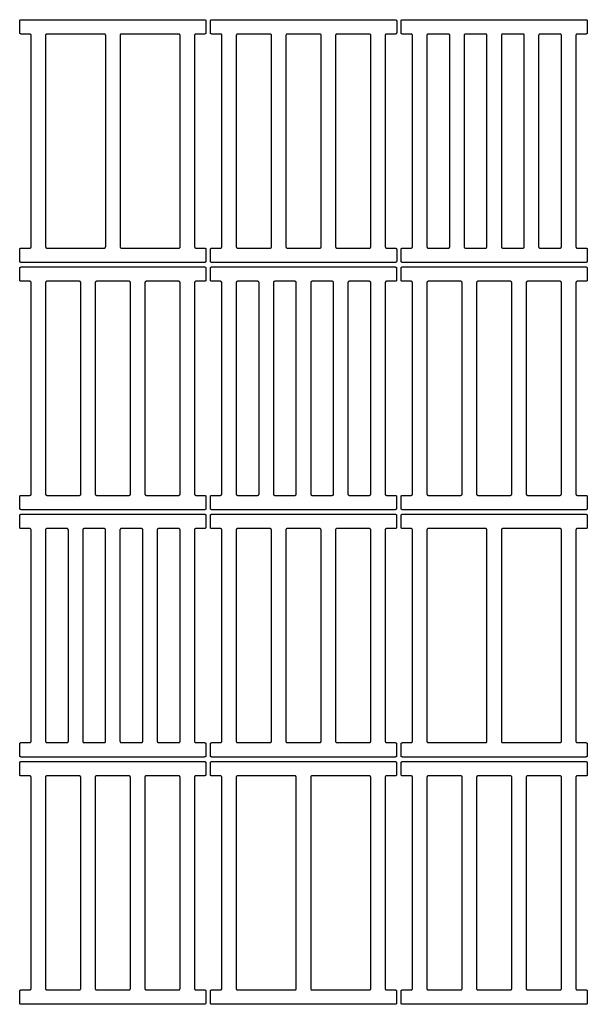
# Model space of a CAD drawing. Header units: millimetres. Extents: x 22718 to 26935, y -10434 to -9311.
# Tile 11 of 11: x 26304 to 26935, y -10406 to -9311. Entities that reach past the tile are written whole.
import ezdxf

# ---------------------------------------------------------------- set-up
doc = ezdxf.new("R2010")
doc.units = ezdxf.units.MM
doc.layers.add('COTES_PLANOLS$Visible$Curves$Default', color=7, linetype='Continuous', true_color=0x000000)

msp = doc.modelspace()

# ---------------------------------------------------------------- linework, layer by layer
at = {"layer": 'COTES_PLANOLS$Visible$Curves$Default'}
for points, weights in [([(26304.5, -9312.5), (26304.5, -9311), (26306, -9311)], [1, 0.707106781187, 1]), ([(26510, -9311), (26511.5, -9311), (26511.5, -9312.5)], [1, 0.707106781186, 1]), ([(26516.5, -9312.5), (26516.5, -9311), (26518, -9311)], [1, 0.707106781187, 1]), ([(26722, -9311), (26723.5, -9311), (26723.5, -9312.5)], [1, 0.707106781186, 1]), ([(26728.4, -9312.5), (26728.4, -9311), (26729.9, -9311)], [1, 0.707106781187, 1]), ([(26933.9, -9311), (26935.4, -9311), (26935.4, -9312.5)], [1, 0.707106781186, 1]), ([(26306, -9327), (26304.5, -9327), (26304.5, -9325.5)], [1, 0.707106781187, 1]), ([(26317.2, -9328.5), (26317.2, -9327), (26315.7, -9327)], [1, 0.707106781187, 1]), ([(26334.7, -9327), (26333.2, -9327), (26333.2, -9328.5)], [1, 0.707106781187, 1]), ([(26400, -9328.5), (26400, -9327), (26398.5, -9327)], [1, 0.707106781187, 1]), ([(26417.5, -9327), (26416, -9327), (26416, -9328.5)], [1, 0.707106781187, 1]), ([(26482.8, -9328.5), (26482.8, -9327), (26481.3, -9327)], [1, 0.707106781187, 1]), ([(26500.3, -9327), (26498.8, -9327), (26498.8, -9328.5)], [1, 0.707106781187, 1]), ([(26511.5, -9325.5), (26511.5, -9327), (26510, -9327)], [1, 0.707106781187, 1]), ([(26518, -9327), (26516.5, -9327), (26516.5, -9325.5)], [1, 0.707106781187, 1]), ([(26529.2, -9328.5), (26529.2, -9327), (26527.7, -9327)], [1, 0.707106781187, 1]), ([(26546.7, -9327), (26545.2, -9327), (26545.2, -9328.5)], [1, 0.707106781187, 1]), ([(26584.4, -9328.5), (26584.4, -9327), (26582.9, -9327)], [1, 0.707106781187, 1]), ([(26601.9, -9327), (26600.4, -9327), (26600.4, -9328.5)], [1, 0.707106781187, 1]), ([(26639.6, -9328.5), (26639.6, -9327), (26638.1, -9327)], [1, 0.707106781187, 1]), ([(26657.1, -9327), (26655.6, -9327), (26655.6, -9328.5)], [1, 0.707106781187, 1]), ([(26694.8, -9328.5), (26694.8, -9327), (26693.3, -9327)], [1, 0.707106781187, 1]), ([(26712.3, -9327), (26710.8, -9327), (26710.8, -9328.5)], [1, 0.707106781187, 1]), ([(26723.5, -9325.5), (26723.5, -9327), (26722, -9327)], [1, 0.707106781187, 1]), ([(26729.9, -9327), (26728.4, -9327), (26728.4, -9325.5)], [1, 0.707106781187, 1]), ([(26741.1, -9328.5), (26741.1, -9327), (26739.6, -9327)], [1, 0.707106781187, 1]), ([(26758.6, -9327), (26757.1, -9327), (26757.1, -9328.5)], [1, 0.707106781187, 1]), ([(26782.5, -9328.5), (26782.5, -9327), (26781, -9327)], [1, 0.707106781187, 1]), ([(26800, -9327), (26798.5, -9327), (26798.5, -9328.5)], [1, 0.707106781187, 1]), ([(26823.9, -9328.5), (26823.9, -9327), (26822.4, -9327)], [1, 0.707106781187, 1]), ([(26841.4, -9327), (26839.9, -9327), (26839.9, -9328.5)], [1, 0.707106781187, 1]), ([(26865.3, -9328.5), (26865.3, -9327), (26863.8, -9327)], [1, 0.707106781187, 1]), ([(26882.8, -9327), (26881.3, -9327), (26881.3, -9328.5)], [1, 0.707106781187, 1]), ([(26906.7, -9328.5), (26906.7, -9327), (26905.2, -9327)], [1, 0.707106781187, 1]), ([(26924.2, -9327), (26922.7, -9327), (26922.7, -9328.5)], [1, 0.707106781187, 1]), ([(26935.4, -9325.5), (26935.4, -9327), (26933.9, -9327)], [1, 0.707106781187, 1]), ([(26304.5, -9566.5), (26304.5, -9565), (26306, -9565)], [1, 0.707106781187, 1]), ([(26315.7, -9565), (26317.2, -9565), (26317.2, -9563.5)], [1, 0.707106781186, 1]), ([(26333.2, -9563.5), (26333.2, -9565), (26334.7, -9565)], [1, 0.707106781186, 1]), ([(26398.5, -9565), (26400, -9565), (26400, -9563.5)], [1, 0.707106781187, 1]), ([(26416, -9563.5), (26416, -9565), (26417.5, -9565)], [1, 0.707106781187, 1]), ([(26481.3, -9565), (26482.8, -9565), (26482.8, -9563.5)], [1, 0.707106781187, 1]), ([(26498.8, -9563.5), (26498.8, -9565), (26500.3, -9565)], [1, 0.707106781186, 1]), ([(26510, -9565), (26511.5, -9565), (26511.5, -9566.5)], [1, 0.707106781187, 1]), ([(26516.5, -9566.5), (26516.5, -9565), (26518, -9565)], [1, 0.707106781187, 1]), ([(26527.7, -9565), (26529.2, -9565), (26529.2, -9563.5)], [1, 0.707106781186, 1]), ([(26545.2, -9563.5), (26545.2, -9565), (26546.7, -9565)], [1, 0.707106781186, 1]), ([(26582.9, -9565), (26584.4, -9565), (26584.4, -9563.5)], [1, 0.707106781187, 1]), ([(26600.4, -9563.5), (26600.4, -9565), (26601.9, -9565)], [1, 0.707106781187, 1]), ([(26638.1, -9565), (26639.6, -9565), (26639.6, -9563.5)], [1, 0.707106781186, 1]), ([(26655.6, -9563.5), (26655.6, -9565), (26657.1, -9565)], [1, 0.707106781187, 1]), ([(26693.3, -9565), (26694.8, -9565), (26694.8, -9563.5)], [1, 0.707106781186, 1]), ([(26710.8, -9563.5), (26710.8, -9565), (26712.3, -9565)], [1, 0.707106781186, 1]), ([(26722, -9565), (26723.5, -9565), (26723.5, -9566.5)], [1, 0.707106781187, 1]), ([(26728.4, -9566.5), (26728.4, -9565), (26729.9, -9565)], [1, 0.707106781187, 1]), ([(26739.6, -9565), (26741.1, -9565), (26741.1, -9563.5)], [1, 0.707106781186, 1]), ([(26757.1, -9563.5), (26757.1, -9565), (26758.6, -9565)], [1, 0.707106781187, 1]), ([(26781, -9565), (26782.5, -9565), (26782.5, -9563.5)], [1, 0.707106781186, 1]), ([(26798.5, -9563.5), (26798.5, -9565), (26800, -9565)], [1, 0.707106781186, 1]), ([(26822.4, -9565), (26823.9, -9565), (26823.9, -9563.5)], [1, 0.707106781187, 1]), ([(26839.9, -9563.5), (26839.9, -9565), (26841.4, -9565)], [1, 0.707106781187, 1]), ([(26863.8, -9565), (26865.3, -9565), (26865.3, -9563.5)], [1, 0.707106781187, 1]), ([(26881.3, -9563.5), (26881.3, -9565), (26882.8, -9565)], [1, 0.707106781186, 1]), ([(26905.2, -9565), (26906.7, -9565), (26906.7, -9563.5)], [1, 0.707106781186, 1]), ([(26922.7, -9563.5), (26922.7, -9565), (26924.2, -9565)], [1, 0.707106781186, 1]), ([(26933.9, -9565), (26935.4, -9565), (26935.4, -9566.5)], [1, 0.707106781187, 1]), ([(26306, -9581), (26304.5, -9581), (26304.5, -9579.5)], [1, 0.707106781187, 1]), ([(26511.5, -9579.5), (26511.5, -9581), (26510, -9581)], [1, 0.707106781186, 1]), ([(26518, -9581), (26516.5, -9581), (26516.5, -9579.5)], [1, 0.707106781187, 1]), ([(26723.5, -9579.5), (26723.5, -9581), (26722, -9581)], [1, 0.707106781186, 1]), ([(26729.9, -9581), (26728.4, -9581), (26728.4, -9579.5)], [1, 0.707106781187, 1]), ([(26935.4, -9579.5), (26935.4, -9581), (26933.9, -9581)], [1, 0.707106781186, 1]), ([(26304.5, -9587.5), (26304.5, -9586), (26306, -9586)], [1, 0.707106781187, 1]), ([(26510, -9586), (26511.5, -9586), (26511.5, -9587.5)], [1, 0.707106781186, 1]), ([(26516.4, -9587.5), (26516.4, -9586), (26517.9, -9586)], [1, 0.707106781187, 1]), ([(26721.9, -9586), (26723.4, -9586), (26723.4, -9587.5)], [1, 0.707106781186, 1]), ([(26728.4, -9587.5), (26728.4, -9586), (26729.9, -9586)], [1, 0.707106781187, 1]), ([(26933.9, -9586), (26935.4, -9586), (26935.4, -9587.5)], [1, 0.707106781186, 1]), ([(26306, -9602), (26304.5, -9602), (26304.5, -9600.5)], [1, 0.707106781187, 1]), ([(26317.2, -9603.5), (26317.2, -9602), (26315.7, -9602)], [1, 0.707106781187, 1]), ([(26334.7, -9602), (26333.2, -9602), (26333.2, -9603.5)], [1, 0.707106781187, 1]), ([(26372.4, -9603.5), (26372.4, -9602), (26370.9, -9602)], [1, 0.707106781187, 1]), ([(26389.9, -9602), (26388.4, -9602), (26388.4, -9603.5)], [1, 0.707106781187, 1]), ([(26427.6, -9603.5), (26427.6, -9602), (26426.1, -9602)], [1, 0.707106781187, 1]), ([(26445.1, -9602), (26443.6, -9602), (26443.6, -9603.5)], [1, 0.707106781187, 1]), ([(26482.8, -9603.5), (26482.8, -9602), (26481.3, -9602)], [1, 0.707106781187, 1]), ([(26500.3, -9602), (26498.8, -9602), (26498.8, -9603.5)], [1, 0.707106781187, 1]), ([(26511.5, -9600.5), (26511.5, -9602), (26510, -9602)], [1, 0.707106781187, 1]), ([(26517.9, -9602), (26516.4, -9602), (26516.4, -9600.5)], [1, 0.707106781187, 1]), ([(26529.1, -9603.5), (26529.1, -9602), (26527.6, -9602)], [1, 0.707106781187, 1]), ([(26546.6, -9602), (26545.1, -9602), (26545.1, -9603.5)], [1, 0.707106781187, 1]), ([(26570.5, -9603.5), (26570.5, -9602), (26569, -9602)], [1, 0.707106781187, 1]), ([(26588, -9602), (26586.5, -9602), (26586.5, -9603.5)], [1, 0.707106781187, 1]), ([(26611.9, -9603.5), (26611.9, -9602), (26610.4, -9602)], [1, 0.707106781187, 1]), ([(26629.4, -9602), (26627.9, -9602), (26627.9, -9603.5)], [1, 0.707106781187, 1]), ([(26653.3, -9603.5), (26653.3, -9602), (26651.8, -9602)], [1, 0.707106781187, 1]), ([(26670.8, -9602), (26669.3, -9602), (26669.3, -9603.5)], [1, 0.707106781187, 1]), ([(26694.7, -9603.5), (26694.7, -9602), (26693.2, -9602)], [1, 0.707106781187, 1]), ([(26712.2, -9602), (26710.7, -9602), (26710.7, -9603.5)], [1, 0.707106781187, 1]), ([(26723.4, -9600.5), (26723.4, -9602), (26721.9, -9602)], [1, 0.707106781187, 1]), ([(26729.9, -9602), (26728.4, -9602), (26728.4, -9600.5)], [1, 0.707106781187, 1]), ([(26741.1, -9603.5), (26741.1, -9602), (26739.6, -9602)], [1, 0.707106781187, 1]), ([(26758.6, -9602), (26757.1, -9602), (26757.1, -9603.5)], [1, 0.707106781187, 1]), ([(26796.3, -9603.5), (26796.3, -9602), (26794.8, -9602)], [1, 0.707106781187, 1]), ([(26813.8, -9602), (26812.3, -9602), (26812.3, -9603.5)], [1, 0.707106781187, 1]), ([(26851.5, -9603.5), (26851.5, -9602), (26850, -9602)], [1, 0.707106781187, 1]), ([(26869, -9602), (26867.5, -9602), (26867.5, -9603.5)], [1, 0.707106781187, 1]), ([(26906.7, -9603.5), (26906.7, -9602), (26905.2, -9602)], [1, 0.707106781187, 1]), ([(26924.2, -9602), (26922.7, -9602), (26922.7, -9603.5)], [1, 0.707106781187, 1]), ([(26935.4, -9600.5), (26935.4, -9602), (26933.9, -9602)], [1, 0.707106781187, 1]), ([(26304.5, -9841.5), (26304.5, -9840), (26306, -9840)], [1, 0.707106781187, 1]), ([(26315.7, -9840), (26317.2, -9840), (26317.2, -9838.5)], [1, 0.707106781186, 1]), ([(26333.2, -9838.5), (26333.2, -9840), (26334.7, -9840)], [1, 0.707106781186, 1]), ([(26370.9, -9840), (26372.4, -9840), (26372.4, -9838.5)], [1, 0.707106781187, 1]), ([(26388.4, -9838.5), (26388.4, -9840), (26389.9, -9840)], [1, 0.707106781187, 1]), ([(26426.1, -9840), (26427.6, -9840), (26427.6, -9838.5)], [1, 0.707106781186, 1]), ([(26443.6, -9838.5), (26443.6, -9840), (26445.1, -9840)], [1, 0.707106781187, 1]), ([(26481.3, -9840), (26482.8, -9840), (26482.8, -9838.5)], [1, 0.707106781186, 1]), ([(26498.8, -9838.5), (26498.8, -9840), (26500.3, -9840)], [1, 0.707106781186, 1]), ([(26510, -9840), (26511.5, -9840), (26511.5, -9841.5)], [1, 0.707106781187, 1]), ([(26516.4, -9841.5), (26516.4, -9840), (26517.9, -9840)], [1, 0.707106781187, 1]), ([(26527.6, -9840), (26529.1, -9840), (26529.1, -9838.5)], [1, 0.707106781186, 1]), ([(26545.1, -9838.5), (26545.1, -9840), (26546.6, -9840)], [1, 0.707106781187, 1]), ([(26569, -9840), (26570.5, -9840), (26570.5, -9838.5)], [1, 0.707106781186, 1]), ([(26586.5, -9838.5), (26586.5, -9840), (26588, -9840)], [1, 0.707106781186, 1]), ([(26610.4, -9840), (26611.9, -9840), (26611.9, -9838.5)], [1, 0.707106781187, 1]), ([(26627.9, -9838.5), (26627.9, -9840), (26629.4, -9840)], [1, 0.707106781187, 1]), ([(26651.8, -9840), (26653.3, -9840), (26653.3, -9838.5)], [1, 0.707106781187, 1]), ([(26669.3, -9838.5), (26669.3, -9840), (26670.8, -9840)], [1, 0.707106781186, 1]), ([(26693.2, -9840), (26694.7, -9840), (26694.7, -9838.5)], [1, 0.707106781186, 1]), ([(26710.7, -9838.5), (26710.7, -9840), (26712.2, -9840)], [1, 0.707106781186, 1]), ([(26721.9, -9840), (26723.4, -9840), (26723.4, -9841.5)], [1, 0.707106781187, 1]), ([(26728.4, -9841.5), (26728.4, -9840), (26729.9, -9840)], [1, 0.707106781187, 1]), ([(26739.6, -9840), (26741.1, -9840), (26741.1, -9838.5)], [1, 0.707106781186, 1]), ([(26757.1, -9838.5), (26757.1, -9840), (26758.6, -9840)], [1, 0.707106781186, 1]), ([(26794.8, -9840), (26796.3, -9840), (26796.3, -9838.5)], [1, 0.707106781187, 1]), ([(26812.3, -9838.5), (26812.3, -9840), (26813.8, -9840)], [1, 0.707106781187, 1]), ([(26850, -9840), (26851.5, -9840), (26851.5, -9838.5)], [1, 0.707106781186, 1]), ([(26867.5, -9838.5), (26867.5, -9840), (26869, -9840)], [1, 0.707106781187, 1]), ([(26905.2, -9840), (26906.7, -9840), (26906.7, -9838.5)], [1, 0.707106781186, 1]), ([(26922.7, -9838.5), (26922.7, -9840), (26924.2, -9840)], [1, 0.707106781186, 1]), ([(26933.9, -9840), (26935.4, -9840), (26935.4, -9841.5)], [1, 0.707106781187, 1]), ([(26306, -9856), (26304.5, -9856), (26304.5, -9854.5)], [1, 0.707106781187, 1]), ([(26511.5, -9854.5), (26511.5, -9856), (26510, -9856)], [1, 0.707106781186, 1]), ([(26517.9, -9856), (26516.4, -9856), (26516.4, -9854.5)], [1, 0.707106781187, 1]), ([(26723.4, -9854.5), (26723.4, -9856), (26721.9, -9856)], [1, 0.707106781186, 1]), ([(26729.9, -9856), (26728.4, -9856), (26728.4, -9854.5)], [1, 0.707106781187, 1]), ([(26935.4, -9854.5), (26935.4, -9856), (26933.9, -9856)], [1, 0.707106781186, 1]), ([(26304.4, -9862.5), (26304.4, -9861), (26305.9, -9861)], [1, 0.707106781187, 1]), ([(26509.9, -9861), (26511.4, -9861), (26511.4, -9862.5)], [1, 0.707106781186, 1]), ([(26516.4, -9862.5), (26516.4, -9861), (26517.9, -9861)], [1, 0.707106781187, 1]), ([(26721.9, -9861), (26723.4, -9861), (26723.4, -9862.5)], [1, 0.707106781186, 1]), ([(26728.4, -9862.5), (26728.4, -9861), (26729.9, -9861)], [1, 0.707106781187, 1]), ([(26933.9, -9861), (26935.4, -9861), (26935.4, -9862.5)], [1, 0.707106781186, 1]), ([(26305.9, -9877), (26304.4, -9877), (26304.4, -9875.5)], [1, 0.707106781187, 1]), ([(26511.4, -9875.5), (26511.4, -9877), (26509.9, -9877)], [1, 0.707106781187, 1]), ([(26517.9, -9877), (26516.4, -9877), (26516.4, -9875.5)], [1, 0.707106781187, 1]), ([(26723.4, -9875.5), (26723.4, -9877), (26721.9, -9877)], [1, 0.707106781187, 1]), ([(26729.9, -9877), (26728.4, -9877), (26728.4, -9875.5)], [1, 0.707106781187, 1]), ([(26935.4, -9875.5), (26935.4, -9877), (26933.9, -9877)], [1, 0.707106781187, 1]), ([(26317.1, -9878.5), (26317.1, -9877), (26315.6, -9877)], [1, 0.707106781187, 1]), ([(26334.6, -9877), (26333.1, -9877), (26333.1, -9878.5)], [1, 0.707106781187, 1]), ([(26358.5, -9878.5), (26358.5, -9877), (26357, -9877)], [1, 0.707106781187, 1]), ([(26376, -9877), (26374.5, -9877), (26374.5, -9878.5)], [1, 0.707106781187, 1]), ([(26399.9, -9878.5), (26399.9, -9877), (26398.4, -9877)], [1, 0.707106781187, 1]), ([(26417.4, -9877), (26415.9, -9877), (26415.9, -9878.5)], [1, 0.707106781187, 1]), ([(26441.3, -9878.5), (26441.3, -9877), (26439.8, -9877)], [1, 0.707106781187, 1]), ([(26458.8, -9877), (26457.3, -9877), (26457.3, -9878.5)], [1, 0.707106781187, 1]), ([(26482.7, -9878.5), (26482.7, -9877), (26481.2, -9877)], [1, 0.707106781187, 1]), ([(26500.2, -9877), (26498.7, -9877), (26498.7, -9878.5)], [1, 0.707106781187, 1]), ([(26529.1, -9878.5), (26529.1, -9877), (26527.6, -9877)], [1, 0.707106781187, 1]), ([(26546.6, -9877), (26545.1, -9877), (26545.1, -9878.5)], [1, 0.707106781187, 1]), ([(26584.3, -9878.5), (26584.3, -9877), (26582.8, -9877)], [1, 0.707106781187, 1]), ([(26601.8, -9877), (26600.3, -9877), (26600.3, -9878.5)], [1, 0.707106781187, 1]), ([(26639.5, -9878.5), (26639.5, -9877), (26638, -9877)], [1, 0.707106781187, 1]), ([(26657, -9877), (26655.5, -9877), (26655.5, -9878.5)], [1, 0.707106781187, 1]), ([(26694.7, -9878.5), (26694.7, -9877), (26693.2, -9877)], [1, 0.707106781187, 1]), ([(26712.2, -9877), (26710.7, -9877), (26710.7, -9878.5)], [1, 0.707106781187, 1]), ([(26741.1, -9878.5), (26741.1, -9877), (26739.6, -9877)], [1, 0.707106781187, 1]), ([(26758.6, -9877), (26757.1, -9877), (26757.1, -9878.5)], [1, 0.707106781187, 1]), ([(26823.9, -9878.5), (26823.9, -9877), (26822.4, -9877)], [1, 0.707106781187, 1]), ([(26841.4, -9877), (26839.9, -9877), (26839.9, -9878.5)], [1, 0.707106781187, 1]), ([(26906.7, -9878.5), (26906.7, -9877), (26905.2, -9877)], [1, 0.707106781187, 1]), ([(26924.2, -9877), (26922.7, -9877), (26922.7, -9878.5)], [1, 0.707106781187, 1]), ([(26304.4, -10116.5), (26304.4, -10115), (26305.9, -10115)], [1, 0.707106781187, 1]), ([(26315.6, -10115), (26317.1, -10115), (26317.1, -10113.5)], [1, 0.707106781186, 1]), ([(26333.1, -10113.5), (26333.1, -10115), (26334.6, -10115)], [1, 0.707106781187, 1]), ([(26357, -10115), (26358.5, -10115), (26358.5, -10113.5)], [1, 0.707106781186, 1]), ([(26374.5, -10113.5), (26374.5, -10115), (26376, -10115)], [1, 0.707106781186, 1]), ([(26398.4, -10115), (26399.9, -10115), (26399.9, -10113.5)], [1, 0.707106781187, 1]), ([(26415.9, -10113.5), (26415.9, -10115), (26417.4, -10115)], [1, 0.707106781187, 1]), ([(26439.8, -10115), (26441.3, -10115), (26441.3, -10113.5)], [1, 0.707106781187, 1]), ([(26457.3, -10113.5), (26457.3, -10115), (26458.8, -10115)], [1, 0.707106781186, 1]), ([(26481.2, -10115), (26482.7, -10115), (26482.7, -10113.5)], [1, 0.707106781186, 1]), ([(26498.7, -10113.5), (26498.7, -10115), (26500.2, -10115)], [1, 0.707106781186, 1]), ([(26509.9, -10115), (26511.4, -10115), (26511.4, -10116.5)], [1, 0.707106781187, 1]), ([(26516.4, -10116.5), (26516.4, -10115), (26517.9, -10115)], [1, 0.707106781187, 1]), ([(26527.6, -10115), (26529.1, -10115), (26529.1, -10113.5)], [1, 0.707106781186, 1]), ([(26545.1, -10113.5), (26545.1, -10115), (26546.6, -10115)], [1, 0.707106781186, 1]), ([(26582.8, -10115), (26584.3, -10115), (26584.3, -10113.5)], [1, 0.707106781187, 1]), ([(26600.3, -10113.5), (26600.3, -10115), (26601.8, -10115)], [1, 0.707106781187, 1]), ([(26638, -10115), (26639.5, -10115), (26639.5, -10113.5)], [1, 0.707106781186, 1]), ([(26655.5, -10113.5), (26655.5, -10115), (26657, -10115)], [1, 0.707106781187, 1]), ([(26693.2, -10115), (26694.7, -10115), (26694.7, -10113.5)], [1, 0.707106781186, 1]), ([(26710.7, -10113.5), (26710.7, -10115), (26712.2, -10115)], [1, 0.707106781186, 1]), ([(26721.9, -10115), (26723.4, -10115), (26723.4, -10116.5)], [1, 0.707106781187, 1]), ([(26728.4, -10116.5), (26728.4, -10115), (26729.9, -10115)], [1, 0.707106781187, 1]), ([(26739.6, -10115), (26741.1, -10115), (26741.1, -10113.5)], [1, 0.707106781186, 1]), ([(26757.1, -10113.5), (26757.1, -10115), (26758.6, -10115)], [1, 0.707106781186, 1]), ([(26822.4, -10115), (26823.9, -10115), (26823.9, -10113.5)], [1, 0.707106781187, 1]), ([(26839.9, -10113.5), (26839.9, -10115), (26841.4, -10115)], [1, 0.707106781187, 1]), ([(26905.2, -10115), (26906.7, -10115), (26906.7, -10113.5)], [1, 0.707106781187, 1]), ([(26922.7, -10113.5), (26922.7, -10115), (26924.2, -10115)], [1, 0.707106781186, 1]), ([(26933.9, -10115), (26935.4, -10115), (26935.4, -10116.5)], [1, 0.707106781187, 1]), ([(26305.9, -10131), (26304.4, -10131), (26304.4, -10129.5)], [1, 0.707106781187, 1]), ([(26304.4, -10137.5), (26304.4, -10136), (26305.9, -10136)], [1, 0.707106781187, 1]), ([(26511.4, -10129.5), (26511.4, -10131), (26509.9, -10131)], [1, 0.707106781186, 1]), ([(26509.9, -10136), (26511.4, -10136), (26511.4, -10137.5)], [1, 0.707106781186, 1]), ([(26517.9, -10131), (26516.4, -10131), (26516.4, -10129.5)], [1, 0.707106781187, 1]), ([(26516.4, -10137.5), (26516.4, -10136), (26517.9, -10136)], [1, 0.707106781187, 1]), ([(26723.4, -10129.5), (26723.4, -10131), (26721.9, -10131)], [1, 0.707106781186, 1]), ([(26721.9, -10136), (26723.4, -10136), (26723.4, -10137.5)], [1, 0.707106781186, 1]), ([(26729.9, -10131), (26728.4, -10131), (26728.4, -10129.5)], [1, 0.707106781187, 1]), ([(26728.4, -10137.5), (26728.4, -10136), (26729.9, -10136)], [1, 0.707106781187, 1]), ([(26935.4, -10129.5), (26935.4, -10131), (26933.9, -10131)], [1, 0.707106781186, 1]), ([(26933.9, -10136), (26935.4, -10136), (26935.4, -10137.5)], [1, 0.707106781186, 1]), ([(26305.9, -10152), (26304.4, -10152), (26304.4, -10150.5)], [1, 0.707106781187, 1]), ([(26511.4, -10150.5), (26511.4, -10152), (26509.9, -10152)], [1, 0.707106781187, 1]), ([(26517.9, -10152), (26516.4, -10152), (26516.4, -10150.5)], [1, 0.707106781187, 1]), ([(26723.4, -10150.5), (26723.4, -10152), (26721.9, -10152)], [1, 0.707106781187, 1]), ([(26729.9, -10152), (26728.4, -10152), (26728.4, -10150.5)], [1, 0.707106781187, 1]), ([(26935.4, -10150.5), (26935.4, -10152), (26933.9, -10152)], [1, 0.707106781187, 1]), ([(26317.1, -10153.5), (26317.1, -10152), (26315.6, -10152)], [1, 0.707106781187, 1]), ([(26334.6, -10152), (26333.1, -10152), (26333.1, -10153.5)], [1, 0.707106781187, 1]), ([(26372.3, -10153.5), (26372.3, -10152), (26370.8, -10152)], [1, 0.707106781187, 1]), ([(26389.8, -10152), (26388.3, -10152), (26388.3, -10153.5)], [1, 0.707106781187, 1]), ([(26427.5, -10153.5), (26427.5, -10152), (26426, -10152)], [1, 0.707106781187, 1]), ([(26445, -10152), (26443.5, -10152), (26443.5, -10153.5)], [1, 0.707106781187, 1]), ([(26482.7, -10153.5), (26482.7, -10152), (26481.2, -10152)], [1, 0.707106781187, 1]), ([(26500.2, -10152), (26498.7, -10152), (26498.7, -10153.5)], [1, 0.707106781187, 1]), ([(26529.1, -10153.5), (26529.1, -10152), (26527.6, -10152)], [1, 0.707106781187, 1]), ([(26546.6, -10152), (26545.1, -10152), (26545.1, -10153.5)], [1, 0.707106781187, 1]), ([(26611.9, -10153.5), (26611.9, -10152), (26610.4, -10152)], [1, 0.707106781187, 1]), ([(26629.4, -10152), (26627.9, -10152), (26627.9, -10153.5)], [1, 0.707106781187, 1]), ([(26694.7, -10153.5), (26694.7, -10152), (26693.2, -10152)], [1, 0.707106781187, 1]), ([(26712.2, -10152), (26710.7, -10152), (26710.7, -10153.5)], [1, 0.707106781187, 1]), ([(26741.1, -10153.5), (26741.1, -10152), (26739.6, -10152)], [1, 0.707106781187, 1]), ([(26758.6, -10152), (26757.1, -10152), (26757.1, -10153.5)], [1, 0.707106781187, 1]), ([(26796.3, -10153.5), (26796.3, -10152), (26794.8, -10152)], [1, 0.707106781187, 1]), ([(26813.8, -10152), (26812.3, -10152), (26812.3, -10153.5)], [1, 0.707106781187, 1]), ([(26851.5, -10153.5), (26851.5, -10152), (26850, -10152)], [1, 0.707106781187, 1]), ([(26869, -10152), (26867.5, -10152), (26867.5, -10153.5)], [1, 0.707106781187, 1]), ([(26906.7, -10153.5), (26906.7, -10152), (26905.2, -10152)], [1, 0.707106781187, 1]), ([(26924.2, -10152), (26922.7, -10152), (26922.7, -10153.5)], [1, 0.707106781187, 1]), ([(26304.4, -10391.5), (26304.4, -10390), (26305.9, -10390)], [1, 0.707106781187, 1]), ([(26315.6, -10390), (26317.1, -10390), (26317.1, -10388.5)], [1, 0.707106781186, 1]), ([(26333.1, -10388.5), (26333.1, -10390), (26334.6, -10390)], [1, 0.707106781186, 1]), ([(26370.8, -10390), (26372.3, -10390), (26372.3, -10388.5)], [1, 0.707106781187, 1]), ([(26388.3, -10388.5), (26388.3, -10390), (26389.8, -10390)], [1, 0.707106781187, 1]), ([(26426, -10390), (26427.5, -10390), (26427.5, -10388.5)], [1, 0.707106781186, 1]), ([(26443.5, -10388.5), (26443.5, -10390), (26445, -10390)], [1, 0.707106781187, 1]), ([(26481.2, -10390), (26482.7, -10390), (26482.7, -10388.5)], [1, 0.707106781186, 1]), ([(26498.7, -10388.5), (26498.7, -10390), (26500.2, -10390)], [1, 0.707106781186, 1]), ([(26509.9, -10390), (26511.4, -10390), (26511.4, -10391.5)], [1, 0.707106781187, 1]), ([(26516.4, -10391.5), (26516.4, -10390), (26517.9, -10390)], [1, 0.707106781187, 1]), ([(26527.6, -10390), (26529.1, -10390), (26529.1, -10388.5)], [1, 0.707106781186, 1]), ([(26545.1, -10388.5), (26545.1, -10390), (26546.6, -10390)], [1, 0.707106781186, 1]), ([(26610.4, -10390), (26611.9, -10390), (26611.9, -10388.5)], [1, 0.707106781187, 1]), ([(26627.9, -10388.5), (26627.9, -10390), (26629.4, -10390)], [1, 0.707106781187, 1]), ([(26693.2, -10390), (26694.7, -10390), (26694.7, -10388.5)], [1, 0.707106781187, 1]), ([(26710.7, -10388.5), (26710.7, -10390), (26712.2, -10390)], [1, 0.707106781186, 1]), ([(26721.9, -10390), (26723.4, -10390), (26723.4, -10391.5)], [1, 0.707106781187, 1]), ([(26728.4, -10391.5), (26728.4, -10390), (26729.9, -10390)], [1, 0.707106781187, 1]), ([(26739.6, -10390), (26741.1, -10390), (26741.1, -10388.5)], [1, 0.707106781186, 1]), ([(26757.1, -10388.5), (26757.1, -10390), (26758.6, -10390)], [1, 0.707106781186, 1]), ([(26794.8, -10390), (26796.3, -10390), (26796.3, -10388.5)], [1, 0.707106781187, 1]), ([(26812.3, -10388.5), (26812.3, -10390), (26813.8, -10390)], [1, 0.707106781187, 1]), ([(26850, -10390), (26851.5, -10390), (26851.5, -10388.5)], [1, 0.707106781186, 1]), ([(26867.5, -10388.5), (26867.5, -10390), (26869, -10390)], [1, 0.707106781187, 1]), ([(26905.2, -10390), (26906.7, -10390), (26906.7, -10388.5)], [1, 0.707106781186, 1]), ([(26922.7, -10388.5), (26922.7, -10390), (26924.2, -10390)], [1, 0.707106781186, 1]), ([(26933.9, -10390), (26935.4, -10390), (26935.4, -10391.5)], [1, 0.707106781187, 1]), ([(26305.9, -10406), (26304.4, -10406), (26304.4, -10404.5)], [1, 0.707106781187, 1]), ([(26511.4, -10404.5), (26511.4, -10406), (26509.9, -10406)], [1, 0.707106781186, 1]), ([(26517.9, -10406), (26516.4, -10406), (26516.4, -10404.5)], [1, 0.707106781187, 1]), ([(26723.4, -10404.5), (26723.4, -10406), (26721.9, -10406)], [1, 0.707106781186, 1]), ([(26729.9, -10406), (26728.4, -10406), (26728.4, -10404.5)], [1, 0.707106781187, 1]), ([(26935.4, -10404.5), (26935.4, -10406), (26933.9, -10406)], [1, 0.707106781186, 1])]:
    msp.add_rational_spline(points, weights, degree=2, dxfattribs=at)
for points in [[(26304.5, -9325.5), (26304.5, -9319), (26304.5, -9312.5)], [(26306, -9311), (26408, -9311), (26510, -9311)], [(26511.5, -9312.5), (26511.5, -9319), (26511.5, -9325.5)], [(26516.5, -9325.5), (26516.5, -9319), (26516.5, -9312.5)], [(26518, -9311), (26620, -9311), (26722, -9311)], [(26723.5, -9312.5), (26723.5, -9319), (26723.5, -9325.5)], [(26728.4, -9325.5), (26728.4, -9319), (26728.4, -9312.5)], [(26729.9, -9311), (26831.9, -9311), (26933.9, -9311)], [(26935.4, -9312.5), (26935.4, -9319), (26935.4, -9325.5)], [(26315.7, -9327), (26310.8, -9327), (26306, -9327)], [(26317.2, -9563.5), (26317.2, -9446), (26317.2, -9328.5)], [(26333.2, -9328.5), (26333.2, -9446), (26333.2, -9563.5)], [(26400, -9563.5), (26400, -9446), (26400, -9328.5)], [(26416, -9328.5), (26416, -9446), (26416, -9563.5)], [(26482.8, -9563.5), (26482.8, -9446), (26482.8, -9328.5)], [(26498.8, -9328.5), (26498.8, -9446), (26498.8, -9563.5)], [(26510, -9327), (26505.1, -9327), (26500.3, -9327)], [(26527.7, -9327), (26522.8, -9327), (26518, -9327)], [(26529.2, -9563.5), (26529.2, -9446), (26529.2, -9328.5)], [(26545.2, -9328.5), (26545.2, -9446), (26545.2, -9563.5)], [(26582.9, -9327), (26564.8, -9327), (26546.7, -9327)], [(26584.4, -9563.5), (26584.4, -9446), (26584.4, -9328.5)], [(26600.4, -9328.5), (26600.4, -9446), (26600.4, -9563.5)], [(26638.1, -9327), (26620, -9327), (26601.9, -9327)], [(26639.6, -9563.5), (26639.6, -9446), (26639.6, -9328.5)], [(26655.6, -9328.5), (26655.6, -9446), (26655.6, -9563.5)], [(26693.3, -9327), (26675.2, -9327), (26657.1, -9327)], [(26694.8, -9563.5), (26694.8, -9446), (26694.8, -9328.5)], [(26710.8, -9328.5), (26710.8, -9446), (26710.8, -9563.5)], [(26722, -9327), (26717.1, -9327), (26712.3, -9327)], [(26739.6, -9327), (26734.8, -9327), (26729.9, -9327)], [(26741.1, -9563.5), (26741.1, -9446), (26741.1, -9328.5)], [(26757.1, -9328.5), (26757.1, -9446), (26757.1, -9563.5)], [(26781, -9327), (26769.8, -9327), (26758.6, -9327)], [(26782.5, -9563.5), (26782.5, -9446), (26782.5, -9328.5)], [(26798.5, -9328.5), (26798.5, -9446), (26798.5, -9563.5)], [(26822.4, -9327), (26811.2, -9327), (26800, -9327)], [(26823.9, -9563.5), (26823.9, -9446), (26823.9, -9328.5)], [(26839.9, -9328.5), (26839.9, -9446), (26839.9, -9563.5)], [(26863.8, -9327), (26852.6, -9327), (26841.4, -9327)], [(26865.3, -9563.5), (26865.3, -9446), (26865.3, -9328.5)], [(26881.3, -9328.5), (26881.3, -9446), (26881.3, -9563.5)], [(26905.2, -9327), (26894, -9327), (26882.8, -9327)], [(26906.7, -9563.5), (26906.7, -9446), (26906.7, -9328.5)], [(26922.7, -9328.5), (26922.7, -9446), (26922.7, -9563.5)], [(26933.9, -9327), (26929.1, -9327), (26924.2, -9327)], [(26304.5, -9579.5), (26304.5, -9573), (26304.5, -9566.5)], [(26306, -9565), (26310.8, -9565), (26315.7, -9565)], [(26500.3, -9565), (26505.1, -9565), (26510, -9565)], [(26511.5, -9566.5), (26511.5, -9573), (26511.5, -9579.5)], [(26516.5, -9579.5), (26516.5, -9573), (26516.5, -9566.5)], [(26518, -9565), (26522.8, -9565), (26527.7, -9565)], [(26546.7, -9565), (26564.8, -9565), (26582.9, -9565)], [(26601.9, -9565), (26620, -9565), (26638.1, -9565)], [(26657.1, -9565), (26675.2, -9565), (26693.3, -9565)], [(26712.3, -9565), (26717.1, -9565), (26722, -9565)], [(26723.5, -9566.5), (26723.5, -9573), (26723.5, -9579.5)], [(26728.4, -9579.5), (26728.4, -9573), (26728.4, -9566.5)], [(26729.9, -9565), (26734.8, -9565), (26739.6, -9565)], [(26758.6, -9565), (26769.8, -9565), (26781, -9565)], [(26800, -9565), (26811.2, -9565), (26822.4, -9565)], [(26841.4, -9565), (26852.6, -9565), (26863.8, -9565)], [(26882.8, -9565), (26894, -9565), (26905.2, -9565)], [(26924.2, -9565), (26929.1, -9565), (26933.9, -9565)], [(26935.4, -9566.5), (26935.4, -9573), (26935.4, -9579.5)], [(26510, -9581), (26408, -9581), (26306, -9581)], [(26722, -9581), (26620, -9581), (26518, -9581)], [(26933.9, -9581), (26831.9, -9581), (26729.9, -9581)], [(26304.5, -9600.5), (26304.5, -9594), (26304.5, -9587.5)], [(26306, -9586), (26408, -9586), (26510, -9586)], [(26511.5, -9587.5), (26511.5, -9594), (26511.5, -9600.5)], [(26516.4, -9600.5), (26516.4, -9594), (26516.4, -9587.5)], [(26517.9, -9586), (26619.9, -9586), (26721.9, -9586)], [(26723.4, -9587.5), (26723.4, -9594), (26723.4, -9600.5)], [(26728.4, -9600.5), (26728.4, -9594), (26728.4, -9587.5)], [(26729.9, -9586), (26831.9, -9586), (26933.9, -9586)], [(26935.4, -9587.5), (26935.4, -9594), (26935.4, -9600.5)], [(26315.7, -9602), (26310.8, -9602), (26306, -9602)], [(26370.9, -9602), (26352.8, -9602), (26334.7, -9602)], [(26426.1, -9602), (26408, -9602), (26389.9, -9602)], [(26481.3, -9602), (26463.2, -9602), (26445.1, -9602)], [(26510, -9602), (26505.1, -9602), (26500.3, -9602)], [(26527.6, -9602), (26522.8, -9602), (26517.9, -9602)], [(26569, -9602), (26557.8, -9602), (26546.6, -9602)], [(26610.4, -9602), (26599.2, -9602), (26588, -9602)], [(26651.8, -9602), (26640.6, -9602), (26629.4, -9602)], [(26693.2, -9602), (26682, -9602), (26670.8, -9602)], [(26721.9, -9602), (26717.1, -9602), (26712.2, -9602)], [(26739.6, -9602), (26734.8, -9602), (26729.9, -9602)], [(26794.8, -9602), (26776.7, -9602), (26758.6, -9602)], [(26850, -9602), (26831.9, -9602), (26813.8, -9602)], [(26905.2, -9602), (26887.1, -9602), (26869, -9602)], [(26933.9, -9602), (26929.1, -9602), (26924.2, -9602)], [(26317.2, -9838.5), (26317.2, -9721), (26317.2, -9603.5)], [(26333.2, -9603.5), (26333.2, -9721), (26333.2, -9838.5)], [(26372.4, -9838.5), (26372.4, -9721), (26372.4, -9603.5)], [(26388.4, -9603.5), (26388.4, -9721), (26388.4, -9838.5)], [(26427.6, -9838.5), (26427.6, -9721), (26427.6, -9603.5)], [(26443.6, -9603.5), (26443.6, -9721), (26443.6, -9838.5)], [(26482.8, -9838.5), (26482.8, -9721), (26482.8, -9603.5)], [(26498.8, -9603.5), (26498.8, -9721), (26498.8, -9838.5)], [(26529.1, -9838.5), (26529.1, -9721), (26529.1, -9603.5)], [(26545.1, -9603.5), (26545.1, -9721), (26545.1, -9838.5)], [(26570.5, -9838.5), (26570.5, -9721), (26570.5, -9603.5)], [(26586.5, -9603.5), (26586.5, -9721), (26586.5, -9838.5)], [(26611.9, -9838.5), (26611.9, -9721), (26611.9, -9603.5)], [(26627.9, -9603.5), (26627.9, -9721), (26627.9, -9838.5)], [(26653.3, -9838.5), (26653.3, -9721), (26653.3, -9603.5)], [(26669.3, -9603.5), (26669.3, -9721), (26669.3, -9838.5)], [(26694.7, -9838.5), (26694.7, -9721), (26694.7, -9603.5)], [(26710.7, -9603.5), (26710.7, -9721), (26710.7, -9838.5)], [(26741.1, -9838.5), (26741.1, -9721), (26741.1, -9603.5)], [(26757.1, -9603.5), (26757.1, -9721), (26757.1, -9838.5)], [(26796.3, -9838.5), (26796.3, -9721), (26796.3, -9603.5)], [(26812.3, -9603.5), (26812.3, -9721), (26812.3, -9838.5)], [(26851.5, -9838.5), (26851.5, -9721), (26851.5, -9603.5)], [(26867.5, -9603.5), (26867.5, -9721), (26867.5, -9838.5)], [(26906.7, -9838.5), (26906.7, -9721), (26906.7, -9603.5)], [(26922.7, -9603.5), (26922.7, -9721), (26922.7, -9838.5)], [(26304.5, -9854.5), (26304.5, -9848), (26304.5, -9841.5)], [(26306, -9840), (26310.8, -9840), (26315.7, -9840)], [(26334.7, -9840), (26352.8, -9840), (26370.9, -9840)], [(26389.9, -9840), (26408, -9840), (26426.1, -9840)], [(26445.1, -9840), (26463.2, -9840), (26481.3, -9840)], [(26500.3, -9840), (26505.1, -9840), (26510, -9840)], [(26511.5, -9841.5), (26511.5, -9848), (26511.5, -9854.5)], [(26516.4, -9854.5), (26516.4, -9848), (26516.4, -9841.5)], [(26517.9, -9840), (26522.8, -9840), (26527.6, -9840)], [(26546.6, -9840), (26557.8, -9840), (26569, -9840)], [(26588, -9840), (26599.2, -9840), (26610.4, -9840)], [(26629.4, -9840), (26640.6, -9840), (26651.8, -9840)], [(26670.8, -9840), (26682, -9840), (26693.2, -9840)], [(26712.2, -9840), (26717.1, -9840), (26721.9, -9840)], [(26723.4, -9841.5), (26723.4, -9848), (26723.4, -9854.5)], [(26728.4, -9854.5), (26728.4, -9848), (26728.4, -9841.5)], [(26729.9, -9840), (26734.8, -9840), (26739.6, -9840)], [(26758.6, -9840), (26776.7, -9840), (26794.8, -9840)], [(26813.8, -9840), (26831.9, -9840), (26850, -9840)], [(26869, -9840), (26887.1, -9840), (26905.2, -9840)], [(26924.2, -9840), (26929.1, -9840), (26933.9, -9840)], [(26935.4, -9841.5), (26935.4, -9848), (26935.4, -9854.5)], [(26304.4, -9875.5), (26304.4, -9869), (26304.4, -9862.5)], [(26305.9, -9861), (26407.9, -9861), (26509.9, -9861)], [(26510, -9856), (26408, -9856), (26306, -9856)], [(26511.4, -9862.5), (26511.4, -9869), (26511.4, -9875.5)], [(26516.4, -9875.5), (26516.4, -9869), (26516.4, -9862.5)], [(26721.9, -9856), (26619.9, -9856), (26517.9, -9856)], [(26517.9, -9861), (26619.9, -9861), (26721.9, -9861)], [(26723.4, -9862.5), (26723.4, -9869), (26723.4, -9875.5)], [(26728.4, -9875.5), (26728.4, -9869), (26728.4, -9862.5)], [(26933.9, -9856), (26831.9, -9856), (26729.9, -9856)], [(26729.9, -9861), (26831.9, -9861), (26933.9, -9861)], [(26935.4, -9862.5), (26935.4, -9869), (26935.4, -9875.5)], [(26315.6, -9877), (26310.8, -9877), (26305.9, -9877)], [(26317.1, -10113.5), (26317.1, -9996), (26317.1, -9878.5)], [(26333.1, -9878.5), (26333.1, -9996), (26333.1, -10113.5)], [(26357, -9877), (26345.8, -9877), (26334.6, -9877)], [(26358.5, -10113.5), (26358.5, -9996), (26358.5, -9878.5)], [(26374.5, -9878.5), (26374.5, -9996), (26374.5, -10113.5)], [(26398.4, -9877), (26387.2, -9877), (26376, -9877)], [(26399.9, -10113.5), (26399.9, -9996), (26399.9, -9878.5)], [(26415.9, -9878.5), (26415.9, -9996), (26415.9, -10113.5)], [(26439.8, -9877), (26428.6, -9877), (26417.4, -9877)], [(26441.3, -10113.5), (26441.3, -9996), (26441.3, -9878.5)], [(26457.3, -9878.5), (26457.3, -9996), (26457.3, -10113.5)], [(26481.2, -9877), (26470, -9877), (26458.8, -9877)], [(26482.7, -10113.5), (26482.7, -9996), (26482.7, -9878.5)], [(26498.7, -9878.5), (26498.7, -9996), (26498.7, -10113.5)], [(26509.9, -9877), (26505.1, -9877), (26500.2, -9877)], [(26527.6, -9877), (26522.8, -9877), (26517.9, -9877)], [(26529.1, -10113.5), (26529.1, -9996), (26529.1, -9878.5)], [(26545.1, -9878.5), (26545.1, -9996), (26545.1, -10113.5)], [(26582.8, -9877), (26564.7, -9877), (26546.6, -9877)], [(26584.3, -10113.5), (26584.3, -9996), (26584.3, -9878.5)], [(26600.3, -9878.5), (26600.3, -9996), (26600.3, -10113.5)], [(26638, -9877), (26619.9, -9877), (26601.8, -9877)], [(26639.5, -10113.5), (26639.5, -9996), (26639.5, -9878.5)], [(26655.5, -9878.5), (26655.5, -9996), (26655.5, -10113.5)], [(26693.2, -9877), (26675.1, -9877), (26657, -9877)], [(26694.7, -10113.5), (26694.7, -9996), (26694.7, -9878.5)], [(26710.7, -9878.5), (26710.7, -9996), (26710.7, -10113.5)], [(26721.9, -9877), (26717.1, -9877), (26712.2, -9877)], [(26739.6, -9877), (26734.8, -9877), (26729.9, -9877)], [(26741.1, -10113.5), (26741.1, -9996), (26741.1, -9878.5)], [(26757.1, -9878.5), (26757.1, -9996), (26757.1, -10113.5)], [(26823.9, -10113.5), (26823.9, -9996), (26823.9, -9878.5)], [(26839.9, -9878.5), (26839.9, -9996), (26839.9, -10113.5)], [(26906.7, -10113.5), (26906.7, -9996), (26906.7, -9878.5)], [(26922.7, -9878.5), (26922.7, -9996), (26922.7, -10113.5)], [(26933.9, -9877), (26929.1, -9877), (26924.2, -9877)], [(26304.4, -10129.5), (26304.4, -10123), (26304.4, -10116.5)], [(26305.9, -10115), (26310.8, -10115), (26315.6, -10115)], [(26334.6, -10115), (26345.8, -10115), (26357, -10115)], [(26376, -10115), (26387.2, -10115), (26398.4, -10115)], [(26417.4, -10115), (26428.6, -10115), (26439.8, -10115)], [(26458.8, -10115), (26470, -10115), (26481.2, -10115)], [(26500.2, -10115), (26505.1, -10115), (26509.9, -10115)], [(26511.4, -10116.5), (26511.4, -10123), (26511.4, -10129.5)], [(26516.4, -10129.5), (26516.4, -10123), (26516.4, -10116.5)], [(26517.9, -10115), (26522.8, -10115), (26527.6, -10115)], [(26546.6, -10115), (26564.7, -10115), (26582.8, -10115)], [(26601.8, -10115), (26619.9, -10115), (26638, -10115)], [(26657, -10115), (26675.1, -10115), (26693.2, -10115)], [(26712.2, -10115), (26717.1, -10115), (26721.9, -10115)], [(26723.4, -10116.5), (26723.4, -10123), (26723.4, -10129.5)], [(26728.4, -10129.5), (26728.4, -10123), (26728.4, -10116.5)], [(26729.9, -10115), (26734.8, -10115), (26739.6, -10115)], [(26924.2, -10115), (26929.1, -10115), (26933.9, -10115)], [(26935.4, -10116.5), (26935.4, -10123), (26935.4, -10129.5)], [(26304.4, -10150.5), (26304.4, -10144), (26304.4, -10137.5)], [(26509.9, -10131), (26407.9, -10131), (26305.9, -10131)], [(26305.9, -10136), (26407.9, -10136), (26509.9, -10136)], [(26511.4, -10137.5), (26511.4, -10144), (26511.4, -10150.5)], [(26516.4, -10150.5), (26516.4, -10144), (26516.4, -10137.5)], [(26721.9, -10131), (26619.9, -10131), (26517.9, -10131)], [(26517.9, -10136), (26619.9, -10136), (26721.9, -10136)], [(26723.4, -10137.5), (26723.4, -10144), (26723.4, -10150.5)], [(26728.4, -10150.5), (26728.4, -10144), (26728.4, -10137.5)], [(26933.9, -10131), (26831.9, -10131), (26729.9, -10131)], [(26729.9, -10136), (26831.9, -10136), (26933.9, -10136)], [(26935.4, -10137.5), (26935.4, -10144), (26935.4, -10150.5)], [(26315.6, -10152), (26310.8, -10152), (26305.9, -10152)], [(26317.1, -10388.5), (26317.1, -10271), (26317.1, -10153.5)], [(26333.1, -10153.5), (26333.1, -10271), (26333.1, -10388.5)], [(26370.8, -10152), (26352.7, -10152), (26334.6, -10152)], [(26372.3, -10388.5), (26372.3, -10271), (26372.3, -10153.5)], [(26388.3, -10153.5), (26388.3, -10271), (26388.3, -10388.5)], [(26426, -10152), (26407.9, -10152), (26389.8, -10152)], [(26427.5, -10388.5), (26427.5, -10271), (26427.5, -10153.5)], [(26443.5, -10153.5), (26443.5, -10271), (26443.5, -10388.5)], [(26481.2, -10152), (26463.1, -10152), (26445, -10152)], [(26482.7, -10388.5), (26482.7, -10271), (26482.7, -10153.5)], [(26498.7, -10153.5), (26498.7, -10271), (26498.7, -10388.5)], [(26509.9, -10152), (26505.1, -10152), (26500.2, -10152)], [(26527.6, -10152), (26522.8, -10152), (26517.9, -10152)], [(26529.1, -10388.5), (26529.1, -10271), (26529.1, -10153.5)], [(26545.1, -10153.5), (26545.1, -10271), (26545.1, -10388.5)], [(26611.9, -10388.5), (26611.9, -10271), (26611.9, -10153.5)], [(26627.9, -10153.5), (26627.9, -10271), (26627.9, -10388.5)], [(26694.7, -10388.5), (26694.7, -10271), (26694.7, -10153.5)], [(26710.7, -10153.5), (26710.7, -10271), (26710.7, -10388.5)], [(26721.9, -10152), (26717.1, -10152), (26712.2, -10152)], [(26739.6, -10152), (26734.8, -10152), (26729.9, -10152)], [(26741.1, -10388.5), (26741.1, -10271), (26741.1, -10153.5)], [(26757.1, -10153.5), (26757.1, -10271), (26757.1, -10388.5)], [(26794.8, -10152), (26776.7, -10152), (26758.6, -10152)], [(26796.3, -10388.5), (26796.3, -10271), (26796.3, -10153.5)], [(26812.3, -10153.5), (26812.3, -10271), (26812.3, -10388.5)], [(26850, -10152), (26831.9, -10152), (26813.8, -10152)], [(26851.5, -10388.5), (26851.5, -10271), (26851.5, -10153.5)], [(26867.5, -10153.5), (26867.5, -10271), (26867.5, -10388.5)], [(26905.2, -10152), (26887.1, -10152), (26869, -10152)], [(26906.7, -10388.5), (26906.7, -10271), (26906.7, -10153.5)], [(26922.7, -10153.5), (26922.7, -10271), (26922.7, -10388.5)], [(26933.9, -10152), (26929.1, -10152), (26924.2, -10152)], [(26304.4, -10404.5), (26304.4, -10398), (26304.4, -10391.5)], [(26305.9, -10390), (26310.8, -10390), (26315.6, -10390)], [(26334.6, -10390), (26352.7, -10390), (26370.8, -10390)], [(26389.8, -10390), (26407.9, -10390), (26426, -10390)], [(26445, -10390), (26463.1, -10390), (26481.2, -10390)], [(26500.2, -10390), (26505.1, -10390), (26509.9, -10390)], [(26511.4, -10391.5), (26511.4, -10398), (26511.4, -10404.5)], [(26516.4, -10404.5), (26516.4, -10398), (26516.4, -10391.5)], [(26517.9, -10390), (26522.8, -10390), (26527.6, -10390)], [(26712.2, -10390), (26717.1, -10390), (26721.9, -10390)], [(26723.4, -10391.5), (26723.4, -10398), (26723.4, -10404.5)], [(26728.4, -10404.5), (26728.4, -10398), (26728.4, -10391.5)], [(26729.9, -10390), (26734.8, -10390), (26739.6, -10390)], [(26758.6, -10390), (26776.7, -10390), (26794.8, -10390)], [(26813.8, -10390), (26831.9, -10390), (26850, -10390)], [(26869, -10390), (26887.1, -10390), (26905.2, -10390)], [(26924.2, -10390), (26929.1, -10390), (26933.9, -10390)], [(26935.4, -10391.5), (26935.4, -10398), (26935.4, -10404.5)], [(26509.9, -10406), (26407.9, -10406), (26305.9, -10406)], [(26721.9, -10406), (26619.9, -10406), (26517.9, -10406)], [(26933.9, -10406), (26831.9, -10406), (26729.9, -10406)]]:
    msp.add_open_spline(points, degree=2, dxfattribs=at)
for points, knots in [([(26398.5, -9327), (26386.5, -9327), (26374.6, -9327), (26366.6, -9327), (26358.6, -9327), (26346.6, -9327), (26334.7, -9327)], [-6170.75351, -6170.75351, -6170.75351, -6146.85351, -6146.85351, -6130.85351, -6130.85351, -6106.95351, -6106.95351, -6106.95351]), ([(26481.3, -9327), (26469.3, -9327), (26457.4, -9327), (26449.4, -9327), (26441.4, -9327), (26429.4, -9327), (26417.5, -9327)], [-6474.265899, -6474.265899, -6474.265899, -6450.365899, -6450.365899, -6434.365899, -6434.365899, -6410.465899, -6410.465899, -6410.465899]), ([(26334.7, -9565), (26346.6, -9565), (26358.6, -9565), (26366.6, -9565), (26374.6, -9565), (26386.5, -9565), (26398.5, -9565)], [-5867.241122, -5867.241122, -5867.241122, -5843.341122, -5843.341122, -5827.341122, -5827.341122, -5803.441122, -5803.441122, -5803.441122]), ([(26417.5, -9565), (26429.4, -9565), (26441.4, -9565), (26449.4, -9565), (26457.4, -9565), (26469.3, -9565), (26481.3, -9565)], [-6777.778288, -6777.778288, -6777.778288, -6753.878288, -6753.878288, -6737.878288, -6737.878288, -6713.978288, -6713.978288, -6713.978288]), ([(26822.4, -9877), (26810.5, -9877), (26798.5, -9877), (26790.5, -9877), (26782.5, -9877), (26770.6, -9877), (26758.6, -9877)], [-6170.75351, -6170.75351, -6170.75351, -6146.85351, -6146.85351, -6130.85351, -6130.85351, -6106.95351, -6106.95351, -6106.95351]), ([(26905.2, -9877), (26893.3, -9877), (26881.3, -9877), (26873.3, -9877), (26865.3, -9877), (26853.4, -9877), (26841.4, -9877)], [-6474.265899, -6474.265899, -6474.265899, -6450.365899, -6450.365899, -6434.365899, -6434.365899, -6410.465899, -6410.465899, -6410.465899]), ([(26758.6, -10115), (26770.6, -10115), (26782.5, -10115), (26790.5, -10115), (26798.5, -10115), (26810.5, -10115), (26822.4, -10115)], [-5867.241122, -5867.241122, -5867.241122, -5843.341122, -5843.341122, -5827.341122, -5827.341122, -5803.441122, -5803.441122, -5803.441122]), ([(26841.4, -10115), (26853.4, -10115), (26865.3, -10115), (26873.3, -10115), (26881.3, -10115), (26893.3, -10115), (26905.2, -10115)], [-6777.778288, -6777.778288, -6777.778288, -6753.878288, -6753.878288, -6737.878288, -6737.878288, -6713.978288, -6713.978288, -6713.978288]), ([(26610.4, -10152), (26598.5, -10152), (26586.5, -10152), (26578.5, -10152), (26570.5, -10152), (26558.6, -10152), (26546.6, -10152)], [-6170.75351, -6170.75351, -6170.75351, -6146.85351, -6146.85351, -6130.85351, -6130.85351, -6106.95351, -6106.95351, -6106.95351]), ([(26693.2, -10152), (26681.3, -10152), (26669.3, -10152), (26661.3, -10152), (26653.3, -10152), (26641.4, -10152), (26629.4, -10152)], [-6474.265899, -6474.265899, -6474.265899, -6450.365899, -6450.365899, -6434.365899, -6434.365899, -6410.465899, -6410.465899, -6410.465899]), ([(26546.6, -10390), (26558.6, -10390), (26570.5, -10390), (26578.5, -10390), (26586.5, -10390), (26598.5, -10390), (26610.4, -10390)], [-5867.241122, -5867.241122, -5867.241122, -5843.341122, -5843.341122, -5827.341122, -5827.341122, -5803.441122, -5803.441122, -5803.441122]), ([(26629.4, -10390), (26641.4, -10390), (26653.3, -10390), (26661.3, -10390), (26669.3, -10390), (26681.3, -10390), (26693.2, -10390)], [-6777.778288, -6777.778288, -6777.778288, -6753.878288, -6753.878288, -6737.878288, -6737.878288, -6713.978288, -6713.978288, -6713.978288])]:
    msp.add_open_spline(points, degree=2, knots=knots, dxfattribs=at)

doc.saveas('drawing.dxf')
